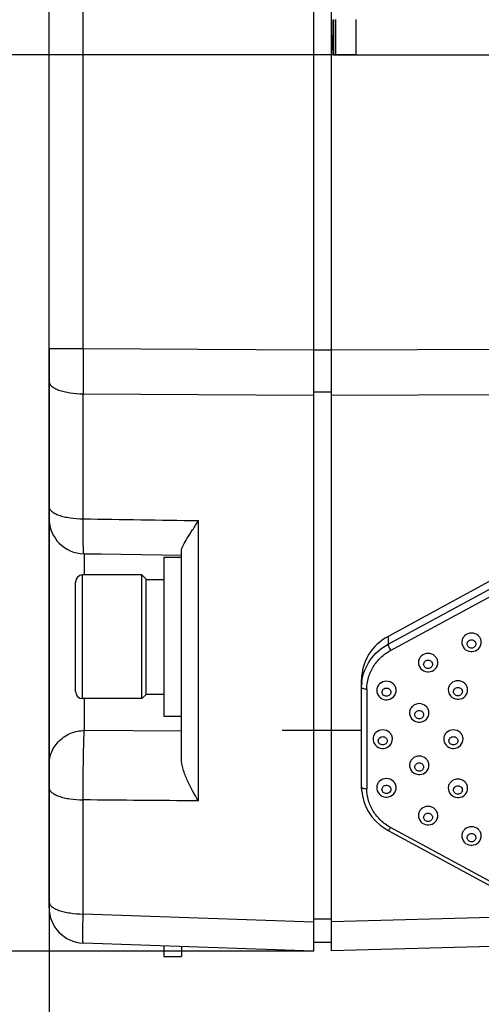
# Model space of a CAD drawing. Header units: millimetres. Extents: x 0 to 420, y 0 to 297.
# Tile 100 of 140: x 279 to 287, y 168 to 185. Entities that reach past the tile are written whole.
import ezdxf

# ---------------------------------------------------------------- set-up
doc = ezdxf.new("R2010")
doc.units = ezdxf.units.MM
doc.header["$LTSCALE"] = 23.1
doc.layers.get('0').update_dxf_attribs({"linetype": 'CONTINUOUS'})
doc.layers.add('03___PRT_ALL_CURVES', color=7, linetype='CONTINUOUS')
doc.layers.add('DIM_PILOTEES', color=7, linetype='CONTINUOUS')
doc.styles.get("Standard").update_dxf_attribs({"font": 'txt', "width": 0.7})
doc.dimstyles.new('DIMSTYLE_2', dxfattribs={"dimtxt": 2.5, "dimasz": 3.5, "dimexe": 2, "dimexo": 0, "dimtad": 1, "dimlfac": 3.333333, "dimdsep": 46, "dimtxsty": 'Standard', "dimblk": '_FILLED', "dimblk1": '_FILLED', "dimblk2": '_FILLED', "dimcen": 0.09, "dimazin": 2, "dimtp": 0.5, "dimtm": 0.5, "dimtfac": 1, "dimtofl": 0, "dimtmove": 0, "dimatfit": 3, "dimldrblk": '_FILLED', "dimfxl": 0, "dimtolj": 1, "dimarcsym": 0})
doc.dimstyles.new('DIMSTYLE_5', dxfattribs={"dimtxt": 2.5, "dimasz": 3.5, "dimexe": 2, "dimexo": 0, "dimtad": 1, "dimlfac": 3.333333, "dimdsep": 46, "dimtxsty": 'Standard', "dimblk": '_FILLED', "dimblk1": '_FILLED', "dimblk2": '_FILLED', "dimcen": 0.09, "dimazin": 2, "dimtp": 0.3, "dimtm": 0.3, "dimtfac": 1, "dimtofl": 0, "dimtmove": 0, "dimatfit": 3, "dimldrblk": '_FILLED', "dimfxl": 0, "dimtolj": 1, "dimarcsym": 0})

# ---------------------------------------------------------------- blocks, each defined once
blk = doc.blocks.new('_FILLED')
at = {"color": 0, "linetype": 'ByBlock'}
blk.add_solid([(0, 0), (-1, 0.1429), (-1, -0.1429)], dxfattribs=at)
blk = doc.blocks.new('*D14')
at = {"layer": 'DIM_PILOTEES', "color": 2, "linetype": 'Continuous'}
for p, q in [((279.556, 179.25), (279.556, 110.007)), ((353.484, 165.324), (353.484, 110.007)), ((279.556, 112.007), (316.52, 112.007)), ((353.484, 112.007), (316.52, 112.007))]:
    blk.add_line(p, q, dxfattribs=at)
at = {"layer": 'DIM_PILOTEES', "color": 2, "linetype": 'Continuous', "xscale": 3.5, "yscale": 3.5, "zscale": 3.5, "rotation": 180}
blk.add_blockref('_FILLED', (279.556, 112.007), dxfattribs=at)
at = {"layer": 'DIM_PILOTEES', "color": 2, "linetype": 'Continuous', "xscale": 3.5, "yscale": 3.5, "zscale": 3.5}
blk.add_blockref('_FILLED', (353.484, 112.007), dxfattribs=at)
at = {"layer": 'DIM_PILOTEES', "color": 2, "linetype": 'Continuous', "insert": (318.597, 115.132), "char_height": 2.5, "width": 16.60714, "attachment_point": 2, "line_spacing_factor": 0.9}
blk.add_mtext('{\\ftxt;\\W0.0001;\\H0.0001;\\~}{\\ftxt;\\W4.4285714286;\\H2.5; }{\\ftxt;\\W0.0001;\\H0.0001;\\~}', dxfattribs=at)
blk = doc.blocks.new('*D15')
at = {"layer": 'DIM_PILOTEES', "color": 2, "linetype": 'Continuous'}
for p, q in [((279.556, 176.561), (279.556, 119.722)), ((313.516, 134.887), (313.516, 119.722)), ((279.556, 121.722), (296.536, 121.722)), ((313.516, 121.722), (296.536, 121.722))]:
    blk.add_line(p, q, dxfattribs=at)
at = {"layer": 'DIM_PILOTEES', "color": 2, "linetype": 'Continuous', "xscale": 3.5, "yscale": 3.5, "zscale": 3.5, "rotation": 180}
blk.add_blockref('_FILLED', (279.556, 121.722), dxfattribs=at)
at = {"layer": 'DIM_PILOTEES', "color": 2, "linetype": 'Continuous', "xscale": 3.5, "yscale": 3.5, "zscale": 3.5}
blk.add_blockref('_FILLED', (313.516, 121.722), dxfattribs=at)
at = {"layer": 'DIM_PILOTEES', "color": 2, "linetype": 'Continuous', "insert": (296.536, 124.847), "char_height": 2.5, "width": 12.05357, "attachment_point": 2, "line_spacing_factor": 0.9}
blk.add_mtext('{\\ftxt;\\W0.0001;\\H0.0001;\\~}{\\ftxt;\\W3.2142857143;\\H2.5; }{\\ftxt;\\W0.0001;\\H0.0001;\\~}', dxfattribs=at)
blk = doc.blocks.new('*D16')
at = {"layer": 'DIM_PILOTEES', "color": 2, "linetype": 'Continuous'}
for p, q in [((279.556, 179.25), (279.556, 148.705)), ((302.356, 169.93), (302.356, 148.705)), ((279.556, 150.705), (290.956, 150.705)), ((302.356, 150.705), (290.956, 150.705))]:
    blk.add_line(p, q, dxfattribs=at)
at = {"layer": 'DIM_PILOTEES', "color": 2, "linetype": 'Continuous', "xscale": 3.5, "yscale": 3.5, "zscale": 3.5, "rotation": 180}
blk.add_blockref('_FILLED', (279.556, 150.705), dxfattribs=at)
at = {"layer": 'DIM_PILOTEES', "color": 2, "linetype": 'Continuous', "xscale": 3.5, "yscale": 3.5, "zscale": 3.5}
blk.add_blockref('_FILLED', (302.356, 150.705), dxfattribs=at)
at = {"layer": 'DIM_PILOTEES', "color": 2, "linetype": 'Continuous', "insert": (291.554, 153.83), "char_height": 2.5, "width": 5.89286, "attachment_point": 2, "line_spacing_factor": 0.9}
blk.add_mtext('{\\ftxt;\\W0.0001;\\H0.0001;\\~}{\\ftxt;\\W1.5714285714;\\H2.5; }{\\ftxt;\\W0.0001;\\H0.0001;\\~}', dxfattribs=at)
blk = doc.blocks.new('*D17')
at = {"layer": 'DIM_PILOTEES', "color": 2, "linetype": 'Continuous'}
for p, q in [((284.056, 218.963), (270.509, 218.963)), ((272.509, 218.963), (272.509, 193.988)), ((272.509, 169.013), (272.509, 193.988)), ((284.056, 169.013), (270.509, 169.013))]:
    blk.add_line(p, q, dxfattribs=at)
at = {"layer": 'DIM_PILOTEES', "color": 2, "linetype": 'Continuous', "xscale": 3.5, "yscale": 3.5, "zscale": 3.5}
for p, rotation in [((272.509, 218.963), 90), ((272.509, 169.013), 270)]:
    blk.add_blockref('_FILLED', p, dxfattribs=dict(at, rotation=rotation))
at = {"layer": 'DIM_PILOTEES', "color": 2, "linetype": 'Continuous', "insert": (269.384, 191.251), "char_height": 2.5, "width": 12.85714, "attachment_point": 2, "rotation": 90, "line_spacing_factor": 0.9}
blk.add_mtext('{\\ftxt;\\W0.0001;\\H0.0001;\\~}{\\ftxt;\\W3.4285714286;\\H2.5; }{\\ftxt;\\W0.0001;\\H0.0001;\\~}', dxfattribs=at)
blk = doc.blocks.new('*D18')
at = {"layer": 'DIM_PILOTEES', "color": 2, "linetype": 'Continuous'}
for p, q in [((284.056, 169.013), (270.36, 169.013)), ((272.36, 169.013), (272.36, 151.5)), ((272.36, 133.987), (272.36, 151.5)), ((315.316, 133.987), (270.36, 133.987))]:
    blk.add_line(p, q, dxfattribs=at)
at = {"layer": 'DIM_PILOTEES', "color": 2, "linetype": 'Continuous', "xscale": 3.5, "yscale": 3.5, "zscale": 3.5}
for p, rotation in [((272.36, 169.013), 90), ((272.36, 133.987), 270)]:
    blk.add_blockref('_FILLED', p, dxfattribs=dict(at, rotation=rotation))
at = {"layer": 'DIM_PILOTEES', "color": 2, "linetype": 'Continuous', "insert": (269.235, 153.403), "char_height": 2.5, "width": 15, "attachment_point": 2, "rotation": 90, "line_spacing_factor": 0.9}
blk.add_mtext('{\\ftxt;\\W0.0001;\\H0.0001;\\~}{\\ftxt;\\W4.0;\\H2.5; }{\\ftxt;\\W0.0001;\\H0.0001;\\~}', dxfattribs=at)
blk = doc.blocks.new('*D19')
at = {"layer": 'DIM_PILOTEES', "color": 2, "linetype": 'Continuous'}
for p, q in [((284.778, 184.237), (259.472, 184.237)), ((261.472, 184.237), (261.472, 159.112)), ((261.472, 133.987), (261.472, 159.112)), ((315.316, 133.987), (259.472, 133.987))]:
    blk.add_line(p, q, dxfattribs=at)
at = {"layer": 'DIM_PILOTEES', "color": 2, "linetype": 'Continuous', "xscale": 3.5, "yscale": 3.5, "zscale": 3.5}
for p, rotation in [((261.472, 184.237), 90), ((261.472, 133.987), 270)]:
    blk.add_blockref('_FILLED', p, dxfattribs=dict(at, rotation=rotation))
at = {"layer": 'DIM_PILOTEES', "color": 2, "linetype": 'Continuous', "insert": (258.347, 160.95), "char_height": 2.5, "width": 12.85714, "attachment_point": 2, "rotation": 90, "line_spacing_factor": 0.9}
blk.add_mtext('{\\ftxt;\\W0.0001;\\H0.0001;\\~}{\\ftxt;\\W3.4285714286;\\H2.5; }{\\ftxt;\\W0.0001;\\H0.0001;\\~}', dxfattribs=at)

msp = doc.modelspace()

# ---------------------------------------------------------------- linework, layer by layer
at = {"color": 7, "linetype": 'Continuous'}
for p, q in [((284.0564, 169.013), (284.0564, 218.963)), ((284.3564, 169.0198), (284.3564, 218.9541)), ((279.5564, 169.7496), (279.5564, 218.2265)), ((280.1355, 179.2504), (280.1355, 191.4479)), ((284.3935, 184.837), (284.3935, 184.237)), ((284.4313, 184.237), (284.4313, 184.837)), ((284.7776, 184.237), (284.7776, 184.837)), ((284.3935, 184.237), (314.9897, 184.237)), ((284.3564, 179.226), (301.9182, 179.3071)), ((279.5564, 179.2504), (280.1355, 179.2504)), ((280.1355, 179.2504), (284.0564, 179.2263)), ((284.3564, 179.2246), (284.0564, 179.2246)), ((280.1355, 178.4813), (284.0564, 178.4572)), ((280.1355, 176.356), (280.1355, 178.4813)), ((284.3564, 178.5066), (284.0564, 178.5066)), ((284.3564, 178.4567), (301.9182, 178.5378)), ((282.096, 171.5651), (282.096, 176.3261)), ((281.8064, 172.288), (281.8064, 175.8083)), ((280.1564, 175.403), (280.1564, 175.7637)), ((281.5064, 175.703), (281.8064, 175.703)), ((281.5064, 175.703), (281.5064, 173.003)), ((287.814, 175.7129), (285.3188, 174.3592)), ((285.3188, 174.2258), (287.814, 175.5795)), ((285.3638, 174.1218), (287.8729, 175.483)), ((281.1359, 175.403), (280.1264, 175.403)), ((280.1264, 173.303), (280.1264, 175.403)), ((281.2064, 175.3325), (281.1359, 175.403)), ((281.1359, 173.303), (281.1359, 175.403)), ((281.2064, 173.3735), (281.2064, 175.3325)), ((281.2064, 175.328), (281.5064, 175.328)), ((280.0064, 173.423), (280.0064, 175.283)), ((285.3188, 174.3592), (285.3188, 174.2258)), ((284.8688, 171.8009), (284.8688, 173.6268)), ((284.8688, 173.4934), (284.8718, 173.5622)), ((284.9588, 173.4626), (284.9588, 171.7712)), ((281.1359, 173.303), (280.1264, 173.303)), ((280.1564, 172.7591), (280.1564, 173.303)), ((281.2064, 173.3735), (281.1359, 173.303)), ((281.2064, 173.3808), (281.5064, 173.3808)), ((281.2064, 173.3788), (281.5064, 173.3788)), ((281.5064, 173.003), (281.8064, 173.003)), ((281.8064, 172.7498), (280.1564, 172.7591)), ((284.8715, 171.7372), (284.8688, 171.8009)), ((280.1355, 169.6431), (280.1355, 171.582)), ((287.8729, 169.7507), (285.3638, 171.112)), ((285.3209, 171.0638), (287.8167, 169.7097)), ((284.0564, 169.5062), (280.1355, 169.6431)), ((284.3564, 169.5566), (284.0564, 169.5566)), ((287.3584, 169.5918), (284.3564, 169.5131)), ((284.0564, 169.013), (280.1355, 169.15)), ((281.5064, 169.1021), (281.5064, 168.923)), ((284.3564, 169.162), (284.0564, 169.162)), ((288.4395, 169.1268), (284.3564, 169.0198)), ((281.8064, 169.0916), (281.8064, 168.923)), ((281.5064, 168.923), (281.8064, 168.923))]:
    msp.add_line(p, q, dxfattribs=at)
at = {"color": 4, "linetype": 'Continuous'}
msp.add_line((284.8688, 172.7605), (283.5197, 172.7605), dxfattribs=at)
at = {"color": 7, "linetype": 'Continuous'}
for points in [[(280.1475, 175.7638), (280.4392, 175.7595), (280.7834, 175.7543), (281.1273, 175.7491), (281.4709, 175.7438), (281.8064, 175.7386)], [(286.5737, 174.2615), (286.5754, 174.2391), (286.5831, 174.2086), (286.5967, 174.1801), (286.6156, 174.1549), (286.639, 174.134), (286.6659, 174.118), (286.6952, 174.1071), (286.7256, 174.1018), (286.7387, 174.1013)], [(286.7387, 174.1013), (286.748, 174.1016), (286.7788, 174.1063), (286.8087, 174.1166), (286.8362, 174.1324), (286.8602, 174.1532), (286.8797, 174.1784), (286.8938, 174.207), (286.9019, 174.2378), (286.9037, 174.2615)], [(285.8349, 173.9165), (285.8366, 173.8941), (285.8443, 173.8635), (285.8579, 173.8351), (285.8768, 173.8099), (285.9002, 173.789), (285.9271, 173.773), (285.9564, 173.7621), (285.9868, 173.7568), (285.9999, 173.7563)], [(285.9999, 173.7563), (286.0092, 173.7566), (286.04, 173.7612), (286.0699, 173.7716), (286.0974, 173.7874), (286.1214, 173.8082), (286.1409, 173.8334), (286.155, 173.862), (286.1631, 173.8927), (286.1649, 173.9165)], [(286.3428, 173.4518), (286.3445, 173.4293), (286.3522, 173.3988), (286.3658, 173.3704), (286.3847, 173.3452), (286.4081, 173.3242), (286.435, 173.3082), (286.4643, 173.2974), (286.4947, 173.2921), (286.5078, 173.2915)], [(286.5078, 173.2915), (286.5171, 173.2918), (286.5479, 173.2965), (286.5778, 173.3069), (286.6053, 173.3226), (286.6293, 173.3434), (286.6488, 173.3686), (286.6629, 173.3972), (286.671, 173.428), (286.6728, 173.4518)], [(285.1266, 173.4429), (285.1282, 173.4204), (285.1359, 173.3899), (285.1495, 173.3615), (285.1684, 173.3363), (285.1919, 173.3154), (285.2188, 173.2993), (285.2481, 173.2885), (285.2784, 173.2832), (285.2916, 173.2827)], [(285.2916, 173.2827), (285.3009, 173.2829), (285.3317, 173.2876), (285.3615, 173.298), (285.389, 173.3137), (285.4131, 173.3345), (285.4325, 173.3597), (285.4466, 173.3883), (285.4547, 173.4191), (285.4566, 173.4429)], [(285.6847, 173.0616), (285.6864, 173.0391), (285.6941, 173.0086), (285.7077, 172.9802), (285.7266, 172.955), (285.75, 172.934), (285.7769, 172.918), (285.8062, 172.9072), (285.8366, 172.9019), (285.8497, 172.9014)], [(285.8497, 172.9014), (285.859, 172.9016), (285.8898, 172.9063), (285.9196, 172.9167), (285.9472, 172.9324), (285.9712, 172.9532), (285.9907, 172.9784), (286.0048, 173.007), (286.0129, 173.0378), (286.0147, 173.0616)], [(285.0638, 172.6166), (285.0655, 172.5942), (285.0732, 172.5637), (285.0868, 172.5352), (285.1057, 172.5101), (285.1291, 172.4891), (285.156, 172.4731), (285.1853, 172.4622), (285.2157, 172.4569), (285.2288, 172.4564)], [(285.2288, 172.4564), (285.2381, 172.4567), (285.2689, 172.4614), (285.2987, 172.4717), (285.3263, 172.4875), (285.3503, 172.5083), (285.3698, 172.5335), (285.3839, 172.5621), (285.392, 172.5929), (285.3938, 172.6166)], [(286.2651, 172.6166), (286.2668, 172.5942), (286.2744, 172.5637), (286.288, 172.5352), (286.3069, 172.5101), (286.3304, 172.4891), (286.3573, 172.4731), (286.3866, 172.4622), (286.4169, 172.4569), (286.4301, 172.4564)], [(286.4301, 172.4564), (286.4394, 172.4567), (286.4702, 172.4614), (286.5, 172.4717), (286.5275, 172.4875), (286.5516, 172.5083), (286.5711, 172.5335), (286.5852, 172.5621), (286.5932, 172.5929), (286.5951, 172.6166)], [(285.6847, 172.1717), (285.6864, 172.1492), (285.6941, 172.1187), (285.7077, 172.0903), (285.7266, 172.0651), (285.75, 172.0442), (285.7769, 172.0281), (285.8062, 172.0173), (285.8366, 172.012), (285.8497, 172.0115)], [(285.8497, 172.0115), (285.859, 172.0117), (285.8898, 172.0164), (285.9196, 172.0268), (285.9472, 172.0425), (285.9712, 172.0633), (285.9907, 172.0885), (286.0048, 172.1171), (286.0129, 172.1479), (286.0147, 172.1717)], [(285.1266, 171.7904), (285.1282, 171.7679), (285.1359, 171.7374), (285.1495, 171.709), (285.1684, 171.6838), (285.1919, 171.6628), (285.2188, 171.6468), (285.2481, 171.636), (285.2784, 171.6307), (285.2916, 171.6301)], [(285.2916, 171.6301), (285.3009, 171.6304), (285.3317, 171.6351), (285.3615, 171.6455), (285.389, 171.6612), (285.4131, 171.682), (285.4325, 171.7072), (285.4466, 171.7358), (285.4547, 171.7666), (285.4566, 171.7904)], [(286.3428, 171.7815), (286.3445, 171.759), (286.3522, 171.7285), (286.3658, 171.7001), (286.3847, 171.6749), (286.4081, 171.654), (286.435, 171.6379), (286.4643, 171.6271), (286.4947, 171.6218), (286.5078, 171.6213)], [(286.5078, 171.6213), (286.5171, 171.6215), (286.5479, 171.6262), (286.5778, 171.6366), (286.6053, 171.6523), (286.6293, 171.6731), (286.6488, 171.6983), (286.6629, 171.7269), (286.671, 171.7577), (286.6728, 171.7815)], [(284.8715, 171.7364), (284.8829, 171.6521), (284.9068, 171.5572), (284.9422, 171.4654), (284.9885, 171.3778), (285.0453, 171.2958), (285.1115, 171.2206), (285.1864, 171.1531), (285.2688, 171.0943), (285.3209, 171.0638)], [(285.8349, 171.3168), (285.8366, 171.2943), (285.8443, 171.2638), (285.8579, 171.2353), (285.8768, 171.2102), (285.9002, 171.1892), (285.9271, 171.1732), (285.9564, 171.1624), (285.9868, 171.1571), (285.9999, 171.1565)], [(285.9999, 171.1565), (286.0092, 171.1568), (286.04, 171.1615), (286.0699, 171.1718), (286.0974, 171.1876), (286.1214, 171.2084), (286.1409, 171.2336), (286.155, 171.2622), (286.1631, 171.293), (286.1649, 171.3168)], [(286.5737, 170.9717), (286.5754, 170.9493), (286.5831, 170.9188), (286.5967, 170.8903), (286.6156, 170.8652), (286.639, 170.8442), (286.6659, 170.8282), (286.6952, 170.8173), (286.7256, 170.812), (286.7387, 170.8115)], [(286.7387, 170.8115), (286.748, 170.8118), (286.7788, 170.8165), (286.8087, 170.8268), (286.8362, 170.8426), (286.8602, 170.8634), (286.8797, 170.8886), (286.8938, 170.9172), (286.9019, 170.948), (286.9037, 170.9718)]]:
    msp.add_lwpolyline(points, dxfattribs=at)
for centre, radius, start, end in [((505.275, 178.8659), 225.1398, 179.902139, 180.097861), ((280.1564, 176.3638), 0.6, 180, 269.1506), ((280.1264, 175.283), 0.12, 90, 180), ((285.6666, 173.493), 0.7978, 173.65859, 175.02659), ((280.1264, 173.423), 0.12, 180, 270), ((280.1564, 169.7496), 0.6, 180, 268)]:
    msp.add_arc(centre, radius, start, end, dxfattribs=at)
for points, knots in [([(284.3935, 184.237), (284.3924, 184.237), (284.3908, 184.2416), (284.3892, 184.2485), (284.3873, 184.2618), (284.3846, 184.2884), (284.3814, 184.3345), (284.378, 184.4033), (284.3748, 184.4899), (284.3719, 184.5925), (284.3694, 184.7097), (284.368, 184.7924), (284.3674, 184.8358)], [0, 0, 0, 0, 0.0053948, 0.0186029, 0.0400997, 0.0699109, 0.1540082, 0.2695515, 0.4146005, 0.5867246, 0.7829641, 1, 1, 1, 1]), ([(279.5564, 178.6864), (279.5564, 178.6729), (279.5661, 178.6425), (279.6022, 178.6047), (279.6566, 178.5707), (279.7285, 178.5409), (279.8155, 178.5161), (279.9521, 178.4902), (280.0609, 178.4822), (280.1355, 178.4813)], [0, 0, 0, 0, 0.062681, 0.1395797, 0.2375017, 0.3576014, 0.4980106, 0.6551189, 1, 1, 1, 1]), ([(279.5564, 176.5611), (279.5564, 176.5475), (279.5661, 176.5172), (279.6022, 176.4794), (279.6566, 176.4454), (279.7285, 176.4155), (279.8155, 176.3907), (279.9521, 176.3649), (280.0609, 176.3569), (280.1355, 176.356)], [0, 0, 0, 0, 0.062681, 0.1395797, 0.2375017, 0.3576014, 0.4980106, 0.6551189, 1, 1, 1, 1]), ([(280.1475, 175.7638), (280.1465, 175.7638), (280.1457, 175.7689), (280.1444, 175.7755), (280.1433, 175.7893), (280.1421, 175.8071), (280.141, 175.8303), (280.1395, 175.8706), (280.138, 175.9324), (280.1367, 176.0188), (280.1358, 176.1202), (280.1354, 176.2343), (280.1354, 176.3143), (280.1355, 176.356)], [0, 0, 0, 0, 0.0050614, 0.0185309, 0.040649, 0.0713343, 0.1104345, 0.1577162, 0.2757245, 0.4226479, 0.5950602, 0.7890726, 1, 1, 1, 1]), ([(281.8064, 175.8083), (281.8064, 175.8231), (281.8147, 175.8564), (281.8475, 175.9301), (281.9107, 176.0351), (281.9998, 176.174), (282.0634, 176.2735), (282.096, 176.3261)], [0, 0, 0, 0, 0.0745661, 0.169051, 0.4063997, 0.6887995, 1, 1, 1, 1]), ([(285.3188, 174.3592), (285.1864, 174.2873), (284.9556, 174.076), (284.8688, 173.7733), (284.8688, 173.6268)], [0, 0, 0, 0, 0.5069122, 1, 1, 1, 1]), ([(286.7387, 174.4168), (286.697, 174.4168), (286.6313, 174.3919), (286.5825, 174.3231), (286.5737, 174.2818), (286.5737, 174.2615)], [0, 0, 0, 0, 0.5057089, 0.7550179, 1, 1, 1, 1]), ([(286.7387, 174.1605), (286.7198, 174.1605), (286.6809, 174.1747), (286.6554, 174.231), (286.6809, 174.2873), (286.7198, 174.3015), (286.7387, 174.3015)], [0, 0, 0, 0, 0.2554935, 0.5, 0.7445065, 1, 1, 1, 1]), ([(286.9037, 174.2615), (286.9038, 174.2818), (286.8949, 174.3231), (286.8461, 174.3919), (286.7805, 174.4168), (286.7387, 174.4168)], [0, 0, 0, 0, 0.244982, 0.4942909, 1, 1, 1, 1]), ([(286.7387, 174.3015), (286.7577, 174.3015), (286.7966, 174.2873), (286.8221, 174.231), (286.7966, 174.1747), (286.7577, 174.1605), (286.7387, 174.1605)], [0, 0, 0, 0, 0.2554935, 0.5, 0.7445065, 1, 1, 1, 1]), ([(284.8737, 173.5812), (284.8883, 173.713), (284.9881, 173.9764), (285.1991, 174.1608), (285.3188, 174.2258)], [0, 0, 0, 0, 0.493404, 1, 1, 1, 1]), ([(284.9588, 173.4626), (284.9588, 173.5289), (284.9776, 173.6628), (285.0601, 173.8488), (285.1907, 174.0081), (285.3032, 174.0889), (285.3638, 174.1218)], [0, 0, 0, 0, 0.2456219, 0.4933356, 0.7446311, 1, 1, 1, 1]), ([(285.3188, 174.2258), (285.3188, 174.2199), (285.323, 174.2051), (285.3366, 174.1698), (285.3518, 174.1413), (285.3638, 174.1218)], [0, 0, 0, 0, 0.1559835, 0.3977611, 1, 1, 1, 1]), ([(285.9999, 174.0718), (285.9582, 174.0718), (285.8925, 174.0469), (285.8437, 173.9781), (285.8349, 173.9368), (285.8349, 173.9165)], [0, 0, 0, 0, 0.5057089, 0.7550179, 1, 1, 1, 1]), ([(285.9999, 173.8155), (285.981, 173.8155), (285.9421, 173.8297), (285.9165, 173.886), (285.9421, 173.9423), (285.981, 173.9565), (285.9999, 173.9565)], [0, 0, 0, 0, 0.2554935, 0.5, 0.7445065, 1, 1, 1, 1]), ([(286.1649, 173.9165), (286.165, 173.9368), (286.1561, 173.9781), (286.1073, 174.0469), (286.0417, 174.0718), (285.9999, 174.0718)], [0, 0, 0, 0, 0.244982, 0.4942909, 1, 1, 1, 1]), ([(285.9999, 173.9565), (286.0189, 173.9565), (286.0578, 173.9423), (286.0833, 173.886), (286.0578, 173.8297), (286.0189, 173.8155), (285.9999, 173.8155)], [0, 0, 0, 0, 0.2554935, 0.5, 0.7445065, 1, 1, 1, 1]), ([(284.9588, 173.4626), (284.9473, 173.4626), (284.9258, 173.464), (284.8975, 173.4701), (284.8774, 173.4783), (284.8688, 173.4888), (284.8688, 173.4934)], [0, 0, 0, 0, 0.345195, 0.6448602, 0.8632216, 1, 1, 1, 1]), ([(285.2916, 173.5982), (285.2498, 173.5982), (285.1842, 173.5733), (285.1354, 173.5045), (285.1265, 173.4631), (285.1266, 173.4429)], [0, 0, 0, 0, 0.5057089, 0.7550179, 1, 1, 1, 1]), ([(285.2916, 173.3419), (285.2726, 173.3419), (285.2337, 173.356), (285.2082, 173.4124), (285.2337, 173.4687), (285.2726, 173.4828), (285.2916, 173.4828)], [0, 0, 0, 0, 0.2554935, 0.5, 0.7445065, 1, 1, 1, 1]), ([(285.4566, 173.4429), (285.4566, 173.4632), (285.4478, 173.5045), (285.399, 173.5733), (285.3333, 173.5982), (285.2916, 173.5982)], [0, 0, 0, 0, 0.244982, 0.4942909, 1, 1, 1, 1]), ([(285.2916, 173.4828), (285.3105, 173.4828), (285.3494, 173.4687), (285.375, 173.4124), (285.3494, 173.356), (285.3105, 173.3419), (285.2916, 173.3419)], [0, 0, 0, 0, 0.2554935, 0.5, 0.7445065, 1, 1, 1, 1]), ([(286.5078, 173.6071), (286.4661, 173.6071), (286.4004, 173.5822), (286.3516, 173.5133), (286.3428, 173.472), (286.3428, 173.4518)], [0, 0, 0, 0, 0.5057089, 0.7550179, 1, 1, 1, 1]), ([(286.5078, 173.3508), (286.4889, 173.3508), (286.45, 173.3649), (286.4245, 173.4212), (286.45, 173.4776), (286.4889, 173.4917), (286.5078, 173.4917)], [0, 0, 0, 0, 0.2554935, 0.5, 0.7445065, 1, 1, 1, 1]), ([(286.6728, 173.4518), (286.6729, 173.472), (286.664, 173.5134), (286.6152, 173.5822), (286.5496, 173.6071), (286.5078, 173.6071)], [0, 0, 0, 0, 0.244982, 0.4942909, 1, 1, 1, 1]), ([(286.5078, 173.4917), (286.5268, 173.4917), (286.5657, 173.4776), (286.5912, 173.4212), (286.5657, 173.3649), (286.5268, 173.3508), (286.5078, 173.3508)], [0, 0, 0, 0, 0.2554935, 0.5, 0.7445065, 1, 1, 1, 1]), ([(285.8497, 173.2169), (285.8079, 173.2169), (285.7423, 173.192), (285.6935, 173.1232), (285.6847, 173.0818), (285.6847, 173.0616)], [0, 0, 0, 0, 0.5057089, 0.7550179, 1, 1, 1, 1]), ([(286.0147, 173.0616), (286.0148, 173.0818), (286.0059, 173.1232), (285.9571, 173.192), (285.8915, 173.2169), (285.8497, 173.2169)], [0, 0, 0, 0, 0.244982, 0.4942909, 1, 1, 1, 1]), ([(285.8497, 172.9606), (285.8308, 172.9606), (285.7919, 172.9747), (285.7663, 173.031), (285.7919, 173.0874), (285.8308, 173.1015), (285.8497, 173.1015)], [0, 0, 0, 0, 0.2554935, 0.5, 0.7445065, 1, 1, 1, 1]), ([(285.8497, 173.1015), (285.8687, 173.1015), (285.9076, 173.0874), (285.9331, 173.031), (285.9076, 172.9747), (285.8687, 172.9606), (285.8497, 172.9606)], [0, 0, 0, 0, 0.2554935, 0.5, 0.7445065, 1, 1, 1, 1]), ([(279.5564, 172.1795), (279.5564, 172.255), (279.588, 172.4084), (279.7224, 172.6011), (279.9217, 172.7293), (280.0785, 172.7591), (280.1564, 172.7591)], [0, 0, 0, 0, 0.2459999, 0.4943525, 0.7460129, 1, 1, 1, 1]), ([(280.1355, 171.582), (280.1352, 171.7042), (280.1361, 171.9454), (280.1397, 172.282), (280.1466, 172.5521), (280.1514, 172.7035), (280.1564, 172.7591)], [0, 0, 0, 0, 0.3114586, 0.6144413, 0.8576574, 1, 1, 1, 1]), ([(285.2288, 172.7719), (285.1871, 172.7719), (285.1214, 172.747), (285.0726, 172.6782), (285.0638, 172.6369), (285.0638, 172.6166)], [0, 0, 0, 0, 0.5057089, 0.7550179, 1, 1, 1, 1]), ([(285.2288, 172.5156), (285.2099, 172.5156), (285.171, 172.5298), (285.1454, 172.5861), (285.171, 172.6424), (285.2099, 172.6566), (285.2288, 172.6566)], [0, 0, 0, 0, 0.2554935, 0.5, 0.7445065, 1, 1, 1, 1]), ([(285.3938, 172.6167), (285.3939, 172.6369), (285.385, 172.6782), (285.3362, 172.747), (285.2706, 172.7719), (285.2288, 172.7719)], [0, 0, 0, 0, 0.244982, 0.4942909, 1, 1, 1, 1]), ([(285.2288, 172.6566), (285.2478, 172.6566), (285.2867, 172.6424), (285.3122, 172.5861), (285.2867, 172.5298), (285.2478, 172.5156), (285.2288, 172.5156)], [0, 0, 0, 0, 0.2554935, 0.5, 0.7445065, 1, 1, 1, 1]), ([(286.4301, 172.7719), (286.3883, 172.7719), (286.3227, 172.747), (286.2739, 172.6782), (286.265, 172.6369), (286.2651, 172.6166)], [0, 0, 0, 0, 0.5057089, 0.7550179, 1, 1, 1, 1]), ([(286.4301, 172.5156), (286.4111, 172.5156), (286.3722, 172.5298), (286.3467, 172.5861), (286.3722, 172.6424), (286.4111, 172.6566), (286.4301, 172.6566)], [0, 0, 0, 0, 0.2554935, 0.5, 0.7445065, 1, 1, 1, 1]), ([(286.5951, 172.6167), (286.5951, 172.6369), (286.5863, 172.6782), (286.5375, 172.747), (286.4719, 172.7719), (286.4301, 172.7719)], [0, 0, 0, 0, 0.244982, 0.4942909, 1, 1, 1, 1]), ([(286.4301, 172.6566), (286.4491, 172.6566), (286.4879, 172.6424), (286.5135, 172.5861), (286.4879, 172.5298), (286.4491, 172.5156), (286.4301, 172.5156)], [0, 0, 0, 0, 0.2554935, 0.5, 0.7445065, 1, 1, 1, 1]), ([(282.096, 171.5651), (282.0266, 171.6786), (281.928, 171.8529), (281.8324, 172.0969), (281.8064, 172.2254), (281.8064, 172.288)], [0, 0, 0, 0, 0.5076896, 0.7610794, 1, 1, 1, 1]), ([(285.8497, 172.327), (285.8079, 172.327), (285.7423, 172.3021), (285.6935, 172.2333), (285.6847, 172.1919), (285.6847, 172.1717)], [0, 0, 0, 0, 0.5057089, 0.7550179, 1, 1, 1, 1]), ([(286.0147, 172.1717), (286.0148, 172.1919), (286.0059, 172.2333), (285.9571, 172.3021), (285.8915, 172.327), (285.8497, 172.327)], [0, 0, 0, 0, 0.244982, 0.4942909, 1, 1, 1, 1]), ([(285.8497, 172.0707), (285.8308, 172.0707), (285.7919, 172.0848), (285.7663, 172.1412), (285.7919, 172.1975), (285.8308, 172.2116), (285.8497, 172.2116)], [0, 0, 0, 0, 0.2554935, 0.5, 0.7445065, 1, 1, 1, 1]), ([(285.8497, 172.2116), (285.8687, 172.2116), (285.9076, 172.1975), (285.9331, 172.1412), (285.9076, 172.0848), (285.8687, 172.0707), (285.8497, 172.0707)], [0, 0, 0, 0, 0.2554935, 0.5, 0.7445065, 1, 1, 1, 1]), ([(285.2916, 171.9457), (285.2498, 171.9457), (285.1842, 171.9208), (285.1354, 171.8519), (285.1265, 171.8106), (285.1266, 171.7904)], [0, 0, 0, 0, 0.5057089, 0.7550179, 1, 1, 1, 1]), ([(285.4566, 171.7904), (285.4566, 171.8106), (285.4478, 171.8519), (285.399, 171.9208), (285.3333, 171.9457), (285.2916, 171.9457)], [0, 0, 0, 0, 0.244982, 0.4942909, 1, 1, 1, 1]), ([(279.5564, 171.7871), (279.5564, 171.7735), (279.5661, 171.7432), (279.6022, 171.7054), (279.6566, 171.6713), (279.7285, 171.6415), (279.8155, 171.6167), (279.9521, 171.5908), (280.0609, 171.5829), (280.1355, 171.582)], [0, 0, 0, 0, 0.062681, 0.1395797, 0.2375017, 0.3576014, 0.4980106, 0.6551189, 1, 1, 1, 1]), ([(284.8688, 171.8019), (284.8688, 171.7974), (284.8774, 171.7868), (284.8975, 171.7787), (284.9258, 171.7725), (284.9473, 171.7712), (284.9588, 171.7712)], [0, 0, 0, 0, 0.1367784, 0.3551398, 0.654805, 1, 1, 1, 1]), ([(285.2916, 171.6894), (285.2726, 171.6894), (285.2337, 171.7035), (285.2082, 171.7598), (285.2337, 171.8162), (285.2726, 171.8303), (285.2916, 171.8303)], [0, 0, 0, 0, 0.2554935, 0.5, 0.7445065, 1, 1, 1, 1]), ([(285.2916, 171.8303), (285.2972, 171.8303), (285.3189, 171.828), (285.3396, 171.8162), (285.3502, 171.8039)], [0, 0, 0, 0, 0.256094, 1, 1, 1, 1]), ([(285.3502, 171.8039), (285.3587, 171.7938), (285.3702, 171.7683), (285.3626, 171.7271), (285.333, 171.6968), (285.3054, 171.6894), (285.2916, 171.6894)], [0, 0, 0, 0, 0.246385, 0.4907775, 0.741623, 1, 1, 1, 1]), ([(286.5078, 171.9368), (286.4661, 171.9368), (286.4004, 171.9119), (286.3516, 171.8431), (286.3428, 171.8017), (286.3428, 171.7815)], [0, 0, 0, 0, 0.5057089, 0.7550179, 1, 1, 1, 1]), ([(286.5078, 171.6805), (286.4889, 171.6805), (286.45, 171.6946), (286.4245, 171.751), (286.45, 171.8073), (286.4889, 171.8214), (286.5078, 171.8214)], [0, 0, 0, 0, 0.2554935, 0.5, 0.7445065, 1, 1, 1, 1]), ([(286.6728, 171.7815), (286.6729, 171.8018), (286.664, 171.8431), (286.6152, 171.9119), (286.5496, 171.9368), (286.5078, 171.9368)], [0, 0, 0, 0, 0.244982, 0.4942909, 1, 1, 1, 1]), ([(286.5078, 171.8214), (286.5268, 171.8214), (286.5657, 171.8073), (286.5912, 171.751), (286.5657, 171.6946), (286.5268, 171.6805), (286.5078, 171.6805)], [0, 0, 0, 0, 0.2554935, 0.5, 0.7445065, 1, 1, 1, 1]), ([(285.3638, 171.112), (285.3032, 171.1449), (285.1907, 171.2256), (285.0601, 171.3849), (284.9776, 171.5709), (284.9588, 171.7049), (284.9588, 171.7712)], [0, 0, 0, 0, 0.2553689, 0.5066644, 0.7543781, 1, 1, 1, 1]), ([(285.9999, 171.472), (285.9582, 171.472), (285.8925, 171.4471), (285.8437, 171.3783), (285.8349, 171.337), (285.8349, 171.3168)], [0, 0, 0, 0, 0.5057089, 0.7550179, 1, 1, 1, 1]), ([(286.1649, 171.3168), (286.165, 171.337), (286.1561, 171.3783), (286.1073, 171.4471), (286.0417, 171.472), (285.9999, 171.472)], [0, 0, 0, 0, 0.244982, 0.4942909, 1, 1, 1, 1]), ([(285.9999, 171.2157), (285.981, 171.2157), (285.9421, 171.2299), (285.9165, 171.2862), (285.9421, 171.3425), (285.981, 171.3567), (285.9999, 171.3567)], [0, 0, 0, 0, 0.2554935, 0.5, 0.7445065, 1, 1, 1, 1]), ([(285.9999, 171.3567), (286.0189, 171.3567), (286.0578, 171.3425), (286.0833, 171.2862), (286.0578, 171.2299), (286.0189, 171.2157), (285.9999, 171.2157)], [0, 0, 0, 0, 0.2554935, 0.5, 0.7445065, 1, 1, 1, 1]), ([(285.3638, 171.112), (285.3558, 171.0989), (285.344, 171.0819), (285.3301, 171.0666), (285.3228, 171.0627), (285.3209, 171.0638)], [0, 0, 0, 0, 0.6955901, 0.9016132, 1, 1, 1, 1]), ([(286.7387, 171.127), (286.697, 171.127), (286.6313, 171.1021), (286.5825, 171.0333), (286.5737, 170.992), (286.5737, 170.9717)], [0, 0, 0, 0, 0.5057089, 0.7550179, 1, 1, 1, 1]), ([(286.9037, 170.9718), (286.9038, 170.992), (286.8949, 171.0333), (286.8461, 171.1021), (286.7805, 171.127), (286.7387, 171.127)], [0, 0, 0, 0, 0.244982, 0.4942909, 1, 1, 1, 1]), ([(286.7387, 170.8707), (286.7198, 170.8707), (286.6809, 170.8849), (286.6554, 170.9412), (286.6809, 170.9975), (286.7198, 171.0117), (286.7387, 171.0117)], [0, 0, 0, 0, 0.2554935, 0.5, 0.7445065, 1, 1, 1, 1]), ([(286.7387, 171.0117), (286.7577, 171.0117), (286.7966, 170.9975), (286.8221, 170.9412), (286.7966, 170.8849), (286.7577, 170.8707), (286.7387, 170.8707)], [0, 0, 0, 0, 0.2554935, 0.5, 0.7445065, 1, 1, 1, 1]), ([(279.5564, 169.8482), (279.5564, 169.8347), (279.5661, 169.8044), (279.6022, 169.7665), (279.6566, 169.7325), (279.7285, 169.7027), (279.8155, 169.6779), (279.9521, 169.652), (280.0609, 169.644), (280.1355, 169.6431)], [0, 0, 0, 0, 0.062681, 0.1395797, 0.2375017, 0.3576014, 0.4980106, 0.6551189, 1, 1, 1, 1]), ([(280.1355, 169.15), (280.1347, 169.15), (280.1342, 169.1543), (280.1332, 169.1597), (280.1326, 169.1712), (280.132, 169.1861), (280.1315, 169.2054), (280.131, 169.239), (280.1308, 169.2904), (280.1311, 169.3624), (280.132, 169.4468), (280.1335, 169.5418), (280.1348, 169.6084), (280.1355, 169.6431)], [0, 0, 0, 0, 0.0049859, 0.0184273, 0.0405343, 0.0712159, 0.110312, 0.1576025, 0.2756243, 0.4225702, 0.5950174, 0.7890271, 1, 1, 1, 1])]:
    msp.add_open_spline(points, degree=3, knots=knots, dxfattribs=at)
for points in [[(280.1355, 176.356), (280.789, 176.3463), (281.4425, 176.3363), (282.096, 176.3261)], [(282.096, 171.5651), (281.4425, 171.5704), (280.789, 171.5761), (280.1355, 171.582)]]:
    msp.add_open_spline(points, degree=3, dxfattribs=at)
at = {"layer": '03___PRT_ALL_CURVES', "color": 4, "linetype": 'Continuous'}
msp.add_line((284.0564, 169.012), (284.0564, 218.9535), dxfattribs=at)

# ---------------------------------------------------------------- dimensions: what is measured, and where the dimension line sits
at = {"layer": 'DIM_PILOTEES', "color": 2, "linetype": 'Continuous'}
for base, p1, p2, angle, text, dimstyle, picture, middle in [((272.5094, 169.013), (284.0564, 218.963), (284.0564, 169.013), 270, '{\\ftxt;\\W0.0001;\\H0.0001;\\~}{\\ftxt;\\W3.4285714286;\\H2.5; }{\\ftxt;\\W0.0001;\\H0.0001;\\~}', 'DIMSTYLE_2', '*D17', (272.5094, 190.894)), ((261.4717, 184.237), (315.3164, 133.987), (284.7776, 184.237), 90, '{\\ftxt;\\W0.0001;\\H0.0001;\\~}{\\ftxt;\\W3.4285714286;\\H2.5; }{\\ftxt;\\W0.0001;\\H0.0001;\\~}', 'DIMSTYLE_2', '*D19', (261.4717, 160.593)), ((272.3604, 169.013), (315.3164, 133.987), (284.0564, 169.013), 90, '{\\ftxt;\\W0.0001;\\H0.0001;\\~}{\\ftxt;\\W4.0;\\H2.5; }{\\ftxt;\\W0.0001;\\H0.0001;\\~}', 'DIMSTYLE_5', '*D18', (272.3604, 153.0459))]:
    dim = msp.add_linear_dim(base=base, p1=p1, p2=p2, angle=angle, text=text, dimstyle=dimstyle, dxfattribs=at)
    dim.commit()
    dim.dimension.update_dxf_attribs({"geometry": picture, "text_midpoint": middle, "dimtype": 160})
for base, p1, p2, text, dimstyle, picture, middle in [((353.4843, 112.0071), (279.5564, 179.2504), (353.4843, 165.3236), '{\\ftxt;\\W0.0001;\\H0.0001;\\~}{\\ftxt;\\W4.4285714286;\\H2.5; }{\\ftxt;\\W0.0001;\\H0.0001;\\~}', 'DIMSTYLE_2', '*D14', (318.2395, 112.0071)), ((302.3564, 150.7049), (279.5564, 179.2504), (302.3564, 169.9296), '{\\ftxt;\\W0.0001;\\H0.0001;\\~}{\\ftxt;\\W1.5714285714;\\H2.5; }{\\ftxt;\\W0.0001;\\H0.0001;\\~}', 'DIMSTYLE_5', '*D16', (291.1973, 150.7049)), ((313.5164, 121.7219), (279.5564, 176.5611), (313.5164, 134.887), '{\\ftxt;\\W0.0001;\\H0.0001;\\~}{\\ftxt;\\W3.2142857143;\\H2.5; }{\\ftxt;\\W0.0001;\\H0.0001;\\~}', 'DIMSTYLE_5', '*D15', (296.1793, 121.7219))]:
    dim = msp.add_linear_dim(base=base, p1=p1, p2=p2, text=text, dimstyle=dimstyle, dxfattribs=at)
    dim.commit()
    dim.dimension.update_dxf_attribs({"geometry": picture, "text_midpoint": middle, "dimtype": 160})

doc.saveas('drawing.dxf')
